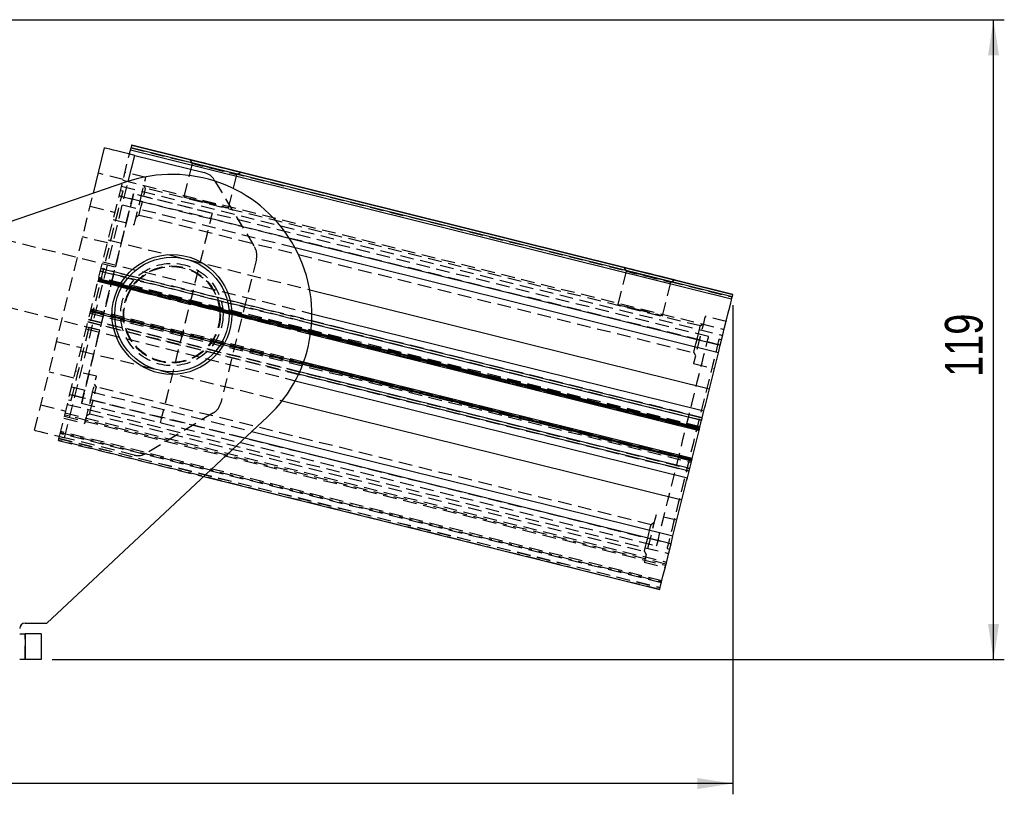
# Model space of a CAD drawing. Extents: x 64 to 763, y 53 to 567.
# Tile 9 of 9: x 581 to 763, y 423 to 567. Entities that reach past the tile are written whole.
import ezdxf

# ---------------------------------------------------------------- set-up
doc = ezdxf.new("R2010")
doc.units = 0
doc.header["$LTSCALE"] = 2
doc.linetypes.add('HIDDEN', pattern=[1.905, 1.27, -0.635])
doc.layers.get('0').update_dxf_attribs({"linetype": 'CONTINUOUS'})
doc.layers.add('FORMATO', color=179, linetype='CONTINUOUS')
doc.styles.add('SLDTEXTSTYLE0', font='TXT', dxfattribs={"width": 0.75})
doc.dimstyles.new('SLDDIMSTYLE0', dxfattribs={"dimtxt": 7, "dimasz": 6.604, "dimexe": 0, "dimexo": 0.0625, "dimgap": 1.75, "dimtad": 1, "dimdec": 0, "dimrnd": 1e-09, "dimzin": 12, "dimtxsty": 'SLDTEXTSTYLE0', "dimsah": 1, "dimcen": 0.09, "dimazin": 3, "dimtfac": 1, "dimtdec": 0, "dimtofl": 0, "dimtmove": 0, "dimatfit": 3, "dimtolj": 1, "dimtzin": 12})

# ---------------------------------------------------------------- blocks, each defined once
blk = doc.blocks.new('_D')
at = {"layer": 'FORMATO'}
for p, q in [((441.56, 566.7), (763.46, 566.7)), ((761.46, 447.95), (761.46, 566.7)), ((586.66, 447.95), (763.46, 447.95))]:
    blk.add_line(p, q, dxfattribs=at)
for points in [[(761.46, 566.7), (760.44, 560.1), (762.47, 560.1)], [(761.46, 447.95), (762.47, 454.56), (760.44, 454.56)]]:
    blk.add_solid(points, dxfattribs=at)
at = {"layer": 'FORMATO', "insert": (752.43, 500.43), "char_height": 7, "attachment_point": 1, "rotation": 90, "style": 'SLDTEXTSTYLE0'}
blk.add_mtext('119', dxfattribs=at)
blk = doc.blocks.new('_D_2')
at = {"layer": 'FORMATO'}
for p, q in [((713.06, 513.73), (713.06, 422.95)), ((329.88, 500.16), (329.88, 422.95)), ((713.06, 424.95), (329.88, 424.95))]:
    blk.add_line(p, q, dxfattribs=at)
for points in [[(329.88, 424.95), (336.48, 423.93), (336.48, 425.97)], [(713.06, 424.95), (706.46, 425.97), (706.46, 423.93)]]:
    blk.add_solid(points, dxfattribs=at)
at = {"layer": 'FORMATO', "insert": (474.82, 433.97), "char_height": 7, "attachment_point": 1, "style": 'SLDTEXTSTYLE0'}
blk.add_mtext('383', dxfattribs=at)

msp = doc.modelspace()

# ---------------------------------------------------------------- linework, layer by layer
at = {"color": 7, "linetype": 'CONTINUOUS'}
for p, q in [((601.218312, 542.492607), (601.326644, 542.929371)), ((712.944075, 515.242681), (601.326644, 542.929371)), ((601.44703, 543.414664), (713.064446, 515.727974)), ((713.064446, 515.727974), (601.44703, 543.414664)), ((594.336896, 534.480241), (596.427455, 542.908248)), ((712.835713, 514.805917), (601.218312, 542.492607)), ((602.008327, 541.523914), (614.932581, 538.318054)), ((600.469082, 536.585177), (436.411212, 480.270701)), ((616.779952, 536.954504), (616.914704, 536.730855)), ((710.367276, 504.85445), (631.788819, 524.345826)), ((634.504079, 516.572077), (708.708121, 498.165768)), ((712.835713, 514.805917), (712.944075, 515.242681)), ((634.909942, 512.14357), (707.696839, 494.088786)), ((634.655713, 508.363558), (706.798821, 490.468467)), ((708.708121, 498.165768), (710.367276, 504.85445)), ((710.367276, 504.85445), (710.729136, 506.313287)), ((705.510794, 485.27583), (633.367687, 503.170921)), ((631.825863, 499.710296), (704.612761, 481.655511)), ((629.397421, 495.98484), (703.601479, 477.578531)), ((707.382484, 492.821459), (707.696839, 494.088786)), ((585.726826, 454.702544), (626.672476, 493.006575)), ((706.895127, 490.856702), (707.266196, 492.352702)), ((623.760819, 490.282769), (701.942339, 470.88985)), ((705.510794, 485.275834), (706.798821, 490.468467)), ((705.043404, 483.391597), (705.414488, 484.887595)), ((704.612761, 481.655511), (704.927131, 482.92284)), ((614.835217, 481.932997), (699.473887, 460.938382)), ((701.942339, 470.88985), (703.601479, 477.578531)), ((701.580479, 469.431012), (701.942339, 470.88985)), ((581.657863, 454.702544), (585.726826, 454.702544)), ((580.657861, 452.702547), (581.657863, 452.702547)), ((581.657863, 452.702547), (581.657863, 447.952549)), ((584.657862, 452.702547), (581.657863, 452.702547)), ((584.657862, 452.702547), (584.657862, 447.952549)), ((581.657863, 447.952549), (580.657861, 447.952549)), ((584.657862, 447.952549), (581.657863, 447.952549))]:
    msp.add_line(p, q, dxfattribs=at)
at = {"color": 7, "linetype": 'HIDDEN'}
for p, q in [((601.326644, 542.929371), (712.944075, 515.242681)), ((588.037043, 489.353011), (601.03774, 541.764666)), ((589.007615, 489.112257), (602.008327, 541.523914)), ((612.67951, 540.029841), (611.134111, 533.799647)), ((612.255468, 540.733629), (612.67951, 540.029841)), ((599.870085, 537.057324), (595.2598, 538.200904)), ((604.077443, 537.404599), (600.195109, 538.367615)), ((619.448154, 531.737351), (620.993539, 537.967543)), ((620.993539, 537.967543), (621.697336, 538.391576)), ((589.007615, 489.112257), (600.811793, 536.70016)), ((599.559187, 535.803926), (711.176588, 508.117236)), ((599.831565, 536.902028), (711.448981, 509.215338)), ((604.044749, 535.403617), (603.716313, 535.948721)), ((616.914704, 536.730855), (624.255373, 524.547182)), ((583.426758, 490.496591), (594.336896, 534.480241)), ((710.729136, 506.313288), (599.111705, 533.999978)), ((599.111705, 533.999977), (630.710899, 526.161803)), ((599.837764, 534.850186), (599.352463, 534.970564)), ((616.434782, 530.733296), (601.778938, 534.36868)), ((708.543404, 507.885759), (601.778938, 534.36868)), ((707.023933, 509.859637), (604.044749, 535.403617)), ((593.743055, 532.086211), (598.35334, 530.942631)), ((631.788819, 524.345826), (598.749845, 532.541139)), ((602.271794, 530.125203), (602.816894, 530.453628)), ((602.816894, 530.453628), (705.796092, 504.909647)), ((598.028316, 529.632339), (601.910665, 528.669324)), ((598.40837, 520.780472), (572.876333, 527.113694)), ((596.944927, 525.264702), (592.334642, 526.408282)), ((597.09072, 525.852458), (634.504079, 516.572077)), ((596.079423, 521.775476), (634.909942, 512.14357)), ((598.40837, 520.780472), (596.467211, 521.26198)), ((624.597489, 522.276712), (617.973208, 495.571309)), ((551.967389, 519.936493), (595.519333, 509.133437)), ((707.266196, 492.352702), (595.648794, 520.039392)), ((595.648794, 520.039392), (634.856074, 510.31403)), ((707.382484, 492.821459), (595.765068, 520.508149)), ((595.765068, 520.508149), (634.883194, 510.804902)), ((693.238153, 520.047273), (691.692769, 513.81708)), ((692.814126, 520.751062), (693.238153, 520.047273)), ((595.181405, 518.155157), (634.655713, 508.363558)), ((595.181405, 518.155157), (595.181405, 518.155157)), ((706.798821, 490.468467), (595.181405, 518.155157)), ((595.22955, 518.349275), (706.846966, 490.662585)), ((706.846966, 490.662585), (595.22955, 518.349274)), ((706.895127, 490.856702), (595.277711, 518.543392)), ((595.277711, 518.543392), (634.708821, 508.762507)), ((706.925212, 490.978026), (595.307796, 518.664716)), ((595.307796, 518.664715), (706.925212, 490.978026)), ((595.307796, 518.664715), (706.925212, 490.978026)), ((706.973373, 491.172143), (595.355957, 518.858832)), ((700.006797, 511.754783), (701.552196, 517.984976)), ((701.552196, 517.984976), (702.255993, 518.409009)), ((593.718826, 512.258846), (705.336242, 484.572156)), ((705.384388, 484.766274), (593.766972, 512.452964)), ((705.384388, 484.766274), (593.766972, 512.452963)), ((593.797072, 512.574287), (705.414488, 484.887599)), ((633.228182, 502.793401), (593.797072, 512.574286)), ((705.462634, 485.081716), (593.845218, 512.768404)), ((593.845218, 512.768403), (705.462634, 485.081713)), ((633.367687, 503.170921), (593.893378, 512.962521)), ((593.309714, 510.60953), (704.927131, 482.92284)), ((632.427841, 500.906282), (593.309714, 510.609529)), ((593.425988, 511.078287), (705.043404, 483.391597)), ((632.633268, 501.352924), (593.425988, 511.078286)), ((707.569047, 510.188062), (707.023933, 509.859637)), ((711.81251, 510.680926), (707.930162, 511.643941)), ((592.99536, 509.342202), (631.825863, 499.710296)), ((593.578159, 509.614945), (595.519333, 509.133437)), ((587.51957, 506.996558), (592.129855, 505.852978)), ((710.969879, 507.283874), (710.484578, 507.404251)), ((591.984062, 505.26522), (629.397421, 495.98484)), ((705.796092, 504.909647), (706.124513, 504.364544)), ((705.763384, 502.908665), (709.645732, 501.945649)), ((590.721442, 500.175048), (586.111157, 501.318629)), ((594.9288, 500.522324), (591.046452, 501.485339)), ((594.896092, 498.521342), (594.567671, 499.066445)), ((590.324937, 498.576539), (623.760819, 490.282769)), ((697.87529, 472.977361), (594.896092, 498.521342)), ((589.72232, 496.147116), (590.207606, 496.026738)), ((589.963063, 497.117701), (701.580479, 469.431012)), ((622.452362, 489.058732), (589.963063, 497.117701)), ((592.14878, 495.54523), (606.804623, 491.909847)), ((592.14878, 495.54523), (698.91326, 469.062309)), ((584.594413, 495.203935), (589.204698, 494.060355)), ((589.118897, 493.714492), (700.736313, 466.027803)), ((589.515596, 495.313753), (701.133012, 467.627062)), ((593.123152, 493.242928), (593.668251, 493.571351)), ((593.668251, 493.571351), (696.647449, 468.027371)), ((616.609662, 493.72393), (604.202344, 486.248518)), ((588.879674, 492.750062), (592.762022, 491.787047)), ((588.97598, 493.138297), (700.593396, 465.451608)), ((700.641542, 465.645726), (589.024126, 493.332415)), ((588.2176, 490.080952), (699.835016, 462.394262)), ((699.883162, 462.58838), (588.265746, 490.275069)), ((587.856471, 488.625071), (614.835217, 481.932997)), ((699.473887, 460.938382), (587.856471, 488.625071)), ((587.945699, 488.984763), (699.5631, 461.298073)), ((587.952777, 489.013306), (699.570193, 461.326617)), ((699.786871, 462.200145), (588.169455, 489.886834)), ((601.931869, 485.906399), (589.007615, 489.112257)), ((702.663868, 473.79865), (698.781534, 474.761664)), ((698.420404, 473.305787), (697.87529, 472.977361)), ((696.647449, 468.027371), (696.975871, 467.482268)), ((700.854435, 468.580804), (701.339721, 468.460425)), ((696.614741, 466.026391), (700.49709, 465.063373)), ((581.657863, 447.952549), (581.657863, 452.702547))]:
    msp.add_line(p, q, dxfattribs=at)
at = {"color": 8, "linetype": 'CONTINUOUS'}
for p, q in [((600.811793, 536.70016), (602.008327, 541.523914)), ((630.710899, 526.161803), (710.729136, 506.313287)), ((634.856074, 510.31403), (707.266196, 492.352702)), ((634.883194, 510.804902), (707.382484, 492.821459)), ((634.708821, 508.762507), (706.895127, 490.856702)), ((705.414488, 484.887595), (633.228182, 502.793401)), ((704.927131, 482.92284), (632.427841, 500.906282)), ((705.043404, 483.391597), (632.633268, 501.352924)), ((701.580479, 469.431012), (622.452362, 489.058732))]:
    msp.add_line(p, q, dxfattribs=at)
at = {"color": 7, "linetype": 'CONTINUOUS', "flags": 128}
for points in [[(601.44703, 543.414664), (601.444705, 543.405338), (601.437866, 543.377722), (601.426735, 543.332877), (601.411759, 543.272524), (601.39352, 543.198985), (601.372718, 543.115084), (601.350128, 543.024047), (601.326644, 542.929371)], [(602.008327, 541.523914), (600.919559, 541.793984), (599.872618, 542.053674), (598.907768, 542.293009), (598.062052, 542.502786), (597.368001, 542.674945), (596.852272, 542.802871), (596.534698, 542.881648), (596.427455, 542.908248)], [(601.03774, 541.764666), (601.057946, 541.846144), (601.177826, 542.329424), (601.218312, 542.492607)], [(616.976409, 539.562602), (618.1062, 539.282358), (619.170322, 539.018399), (620.106964, 538.786067), (620.861649, 538.598866), (621.39055, 538.467674), (621.662914, 538.400114), (621.662914, 538.400114), (621.39055, 538.467674), (620.861649, 538.598866), (620.106964, 538.786067), (619.170322, 539.018399), (618.1062, 539.282358), (616.976409, 539.562602), (615.846603, 539.842847), (614.782481, 540.106806), (613.845854, 540.339137), (613.091155, 540.526339), (612.562253, 540.657532), (612.28989, 540.72509), (612.28989, 540.72509), (612.562253, 540.657532), (613.091155, 540.526339), (613.845854, 540.339137), (614.782481, 540.106806), (615.846603, 539.842847), (616.976409, 539.562602)], [(697.535052, 519.580035), (698.664858, 519.29979), (699.72898, 519.035832), (700.665622, 518.803501), (701.420306, 518.616299), (701.949208, 518.485106), (702.221571, 518.417547), (702.221571, 518.417547), (701.949208, 518.485106), (701.420306, 518.616299), (700.665622, 518.803501), (699.72898, 519.035832), (698.664858, 519.29979), (697.535052, 519.580035), (696.405261, 519.86028), (695.341139, 520.124239), (694.404497, 520.35657), (693.649813, 520.543771), (693.120911, 520.674964), (692.848547, 520.742524), (692.848547, 520.742524), (693.120911, 520.674964), (693.649813, 520.543771), (694.404497, 520.35657), (695.341139, 520.124239), (696.405261, 519.86028), (697.535052, 519.580035)], [(712.944075, 515.242681), (712.967559, 515.337357), (712.990119, 515.428395), (713.010951, 515.512295), (713.02919, 515.585835), (713.044151, 515.646187), (713.055267, 515.691033), (713.062122, 515.718649), (713.064446, 515.727974)], [(710.729136, 506.313287), (711.14011, 507.970118), (711.535289, 509.563276), (711.899503, 511.031539), (712.218716, 512.318483), (712.480708, 513.374651), (712.675377, 514.159454), (712.795242, 514.642733), (712.835713, 514.805917)], [(707.696839, 494.088786), (707.827195, 494.614265), (707.956566, 495.135815), (708.084865, 495.653133), (708.212062, 496.165915), (708.338066, 496.673864), (708.462789, 497.176685), (708.58617, 497.674082), (708.708121, 498.165768)], [(707.266196, 492.352702), (707.285806, 492.431755), (707.304909, 492.508695), (707.322939, 492.581467), (707.33948, 492.648129), (707.354053, 492.706899), (707.366302, 492.756209), (707.375838, 492.794738), (707.382484, 492.821459)], [(706.798821, 490.468467), (706.800669, 490.475927), (706.806152, 490.49802), (706.815048, 490.533897), (706.827029, 490.582178), (706.841617, 490.64101), (706.858262, 490.708132), (706.876337, 490.780962), (706.895127, 490.856702)], [(705.414488, 484.887595), (705.433278, 484.963338), (705.451339, 485.036167), (705.467983, 485.103289), (705.482586, 485.162119), (705.494552, 485.210403), (705.503463, 485.246277), (705.508932, 485.268372), (705.510794, 485.27583)], [(704.927131, 482.92284), (704.933762, 482.949561), (704.943313, 482.988092), (704.955547, 483.0374), (704.97012, 483.09617), (704.986661, 483.16283), (705.004706, 483.235604), (705.023794, 483.312546), (705.043404, 483.391597)], [(703.601479, 477.578531), (703.72343, 478.070217), (703.846811, 478.567614), (703.971534, 479.070435), (704.097538, 479.578386), (704.224735, 480.091168), (704.353048, 480.608485), (704.48242, 481.130033), (704.612761, 481.655511)], [(699.473887, 460.938382), (699.514358, 461.101564), (699.634238, 461.584846), (699.828907, 462.369649), (700.090899, 463.425814), (700.410112, 464.71276), (700.774326, 466.181024), (701.169505, 467.774181), (701.580479, 469.431012)]]:
    msp.add_lwpolyline(points, dxfattribs=at)
at = {"color": 7, "linetype": 'HIDDEN', "flags": 128}
for points in [[(616.836532, 538.998692), (615.760609, 539.265572), (614.758014, 539.514267), (613.897069, 539.727825), (613.236441, 539.891693), (612.821146, 539.994704), (612.67951, 540.029841), (612.821146, 539.994704), (613.236441, 539.891693), (613.897069, 539.727825), (614.758014, 539.514267), (615.760609, 539.265572), (616.836532, 538.998692), (617.912441, 538.73181), (618.915035, 538.483118), (619.77598, 538.26956), (620.436608, 538.105692), (620.851903, 538.002678), (620.993539, 537.967543), (620.851903, 538.002678), (620.436608, 538.105692), (619.77598, 538.26956), (618.915035, 538.483118), (617.912441, 538.73181), (616.836532, 538.998692)], [(602.994054, 533.036962), (603.263482, 534.12315), (603.515982, 535.141087), (603.735684, 536.026816), (603.908791, 536.72468), (604.024424, 537.190833), (604.075312, 537.395981), (604.077443, 537.404599)], [(590.207606, 496.026738), (590.242713, 496.168271), (590.347528, 496.590807), (590.5205, 497.288185), (590.759142, 498.250234), (591.059952, 499.462926), (591.418549, 500.908579), (591.829701, 502.566108), (592.287405, 504.411346), (592.785, 506.417384), (593.315228, 508.55497), (593.870356, 510.792932), (594.442292, 513.098637), (595.022677, 515.438462), (595.603078, 517.778287), (596.174999, 520.083992), (596.730127, 522.321955), (597.260355, 524.45954), (597.757964, 526.465579), (598.215668, 528.310817), (598.626821, 529.968346), (598.985418, 531.413998), (599.286228, 532.62669), (599.524855, 533.58874), (599.697842, 534.286118), (599.802657, 534.708653), (599.837764, 534.850186), (599.837764, 534.850186)], [(592.14878, 495.54523), (592.183887, 495.686765), (592.288702, 496.1093), (592.461674, 496.806676), (592.700317, 497.768727), (593.001126, 498.981419), (593.359723, 500.42707), (593.770876, 502.084601), (594.22858, 503.929838), (594.726174, 505.935876), (595.256402, 508.073462), (595.81153, 510.311425), (596.383466, 512.61713), (596.963852, 514.956954), (597.544252, 517.296779), (598.116173, 519.602484), (598.671301, 521.840447), (599.201529, 523.978032), (599.699124, 525.984071), (600.156843, 527.829309), (600.567996, 529.486839), (600.926592, 530.932491), (601.227387, 532.145182), (601.466029, 533.107232), (601.639017, 533.804609), (601.743816, 534.227145), (601.778938, 534.36868), (601.778938, 534.36868)], [(601.778938, 534.36868), (601.743816, 534.227145), (601.639017, 533.804609), (601.466029, 533.107232), (601.227387, 532.145182), (600.926592, 530.932491), (600.567996, 529.486839), (600.156843, 527.829309), (599.699124, 525.984071), (599.201529, 523.978032), (598.671301, 521.840447), (598.116173, 519.602484), (597.544252, 517.296779), (596.963852, 514.956954), (596.383466, 512.61713), (595.81153, 510.311425), (595.256402, 508.073462), (594.726174, 505.935876), (594.22858, 503.929838), (593.770876, 502.084601), (593.359723, 500.42707), (593.001126, 498.981419), (592.700317, 497.768727), (592.461674, 496.806676), (592.288702, 496.1093), (592.183887, 495.686765), (592.14878, 495.54523)], [(602.816894, 530.453628), (602.826222, 530.491228), (602.899148, 530.785214), (603.036194, 531.337727), (603.220849, 532.082124), (603.430822, 532.928622), (603.640794, 533.77512), (603.825449, 534.519519), (603.962495, 535.072031), (604.035421, 535.366016), (604.044749, 535.403617)], [(615.291133, 532.768499), (614.215209, 533.03538), (613.212614, 533.284074), (612.35167, 533.49763), (611.691042, 533.6615), (611.275747, 533.764512), (611.134111, 533.799647), (611.275747, 533.764512), (611.691042, 533.6615), (612.35167, 533.49763), (613.212614, 533.284074), (614.215209, 533.03538), (615.291133, 532.768499), (616.367041, 532.501618), (617.369636, 532.252924), (618.23058, 532.039366), (618.891208, 531.875498), (619.306504, 531.772486), (619.448154, 531.737351), (619.306504, 531.772486), (618.891208, 531.875498), (618.23058, 532.039366), (617.369636, 532.252924), (616.367041, 532.501618), (615.291133, 532.768499)], [(601.910665, 528.669324), (601.912796, 528.677942), (601.963683, 528.883091), (602.079316, 529.349243), (602.252423, 530.047108), (602.472126, 530.932836), (602.724626, 531.950774), (602.994054, 533.036962)], [(606.804623, 491.909847), (606.83973, 492.051381), (606.944545, 492.473918), (607.117533, 493.171294), (607.356175, 494.133343), (607.65697, 495.346037), (608.015566, 496.791688), (608.426719, 498.449218), (608.884438, 500.294455), (609.382032, 502.300494), (609.91226, 504.43808), (610.467388, 506.676042), (611.03931, 508.981747), (611.61971, 511.321572), (612.200095, 513.661397), (612.772032, 515.967102), (613.32716, 518.205064), (613.857388, 520.34265), (614.354982, 522.348688), (614.812686, 524.193926), (615.223839, 525.851456), (615.582435, 527.297107), (615.883245, 528.5098), (616.121887, 529.47185), (616.29486, 530.169227), (616.399675, 530.591763), (616.434782, 530.733296), (616.434782, 530.733296)], [(697.395175, 519.016125), (696.319266, 519.283006), (695.316671, 519.531699), (694.455727, 519.745257), (693.795099, 519.909126), (693.379804, 520.012138), (693.238153, 520.047273), (693.379804, 520.012138), (693.795099, 519.909126), (694.455727, 519.745257), (695.316671, 519.531699), (696.319266, 519.283006), (697.395175, 519.016125), (698.471098, 518.749244), (699.473693, 518.50055), (700.334637, 518.286993), (700.995266, 518.123124), (701.410561, 518.020112), (701.552196, 517.984976), (701.410561, 518.020112), (700.995266, 518.123124), (700.334637, 518.286993), (699.473693, 518.50055), (698.471098, 518.749244), (697.395175, 519.016125)], [(695.849775, 512.785932), (694.773867, 513.052813), (693.771272, 513.301506), (692.910328, 513.515064), (692.2497, 513.678933), (691.834404, 513.781945), (691.692769, 513.81708), (691.834404, 513.781945), (692.2497, 513.678933), (692.910328, 513.515064), (693.771272, 513.301506), (694.773867, 513.052813), (695.849775, 512.785932), (696.925699, 512.519051), (697.928294, 512.270357), (698.789238, 512.056799), (699.449866, 511.892931), (699.865161, 511.789919), (700.006797, 511.754783), (699.865161, 511.789919), (699.449866, 511.892931), (698.789238, 512.0568), (697.928294, 512.270358), (696.925699, 512.519051), (695.849775, 512.785932)], [(707.930162, 511.643941), (707.910969, 511.566578), (707.827075, 511.22826), (707.681551, 510.641626), (707.483574, 509.843536), (707.245602, 508.884137), (706.982567, 507.823713), (706.710993, 506.728893), (706.447958, 505.668469), (706.209986, 504.709069), (706.01201, 503.91098), (705.8665, 503.324346), (705.782576, 502.986028), (705.763384, 502.908665)], [(706.41002, 507.384642), (706.619992, 508.231141), (706.804632, 508.975538), (706.941693, 509.528051), (707.014619, 509.822036), (707.023933, 509.859637)], [(698.91326, 469.062309), (698.948368, 469.203844), (699.053182, 469.626381), (699.22617, 470.323755), (699.464797, 471.285808), (699.765607, 472.498498), (700.124203, 473.944149), (700.535356, 475.601679), (700.99306, 477.446916), (701.490655, 479.452955), (702.020883, 481.590542), (702.576011, 483.828506), (703.147947, 486.134208), (703.728332, 488.474035), (704.308732, 490.81386), (704.880669, 493.119565), (705.435782, 495.357527), (705.96601, 497.495112), (706.463619, 499.501151), (706.921323, 501.346388), (707.332476, 503.003918), (707.691058, 504.44957), (707.991882, 505.662262), (708.230509, 506.624312), (708.403512, 507.321689), (708.508297, 507.744226), (708.543404, 507.885759), (708.543404, 507.885759)], [(710.484578, 507.404251), (710.449471, 507.262718), (710.344656, 506.840181), (710.171684, 506.142804), (709.933057, 505.180755), (709.632232, 503.968063), (709.27365, 502.522411), (708.862497, 500.864881), (708.404793, 499.019642), (707.907184, 497.013605), (707.376971, 494.876019), (706.821828, 492.638056), (706.249907, 490.332351), (705.669506, 487.992526), (705.089121, 485.652703), (704.517185, 483.346998), (703.962057, 481.109033), (703.431829, 478.971447), (702.934234, 476.965411), (702.47653, 475.120171), (702.065378, 473.462644), (701.706781, 472.016989), (701.405971, 470.804299), (701.167329, 469.84225), (700.994357, 469.144872), (700.889542, 468.722335), (700.854435, 468.580804)], [(705.796092, 504.909647), (705.80542, 504.947248), (705.878346, 505.241234), (706.015392, 505.793746), (706.200047, 506.538144), (706.41002, 507.384642)], [(593.845411, 496.154685), (594.114839, 497.240874), (594.367339, 498.258811), (594.587042, 499.14454), (594.760149, 499.842404), (594.875782, 500.308555), (594.926669, 500.513705), (594.9288, 500.522324)], [(593.668251, 493.571351), (593.677579, 493.608952), (593.750506, 493.902937), (593.887552, 494.45545), (594.072207, 495.199849), (594.282179, 496.046346), (594.492151, 496.892844), (594.676792, 497.637243), (594.813853, 498.189756), (594.886764, 498.483741), (594.896092, 498.521342)], [(592.762022, 491.787047), (592.764153, 491.795665), (592.815041, 492.000815), (592.930674, 492.466966), (593.10378, 493.164833), (593.323483, 494.050559), (593.575983, 495.068499), (593.845411, 496.154685)], [(583.426758, 490.496591), (583.533986, 490.469993), (583.851575, 490.391216), (584.367304, 490.26329), (585.061356, 490.091131), (585.907056, 489.881352), (586.871921, 489.642019), (587.918847, 489.382327), (589.007615, 489.112257)], [(587.856471, 488.625071), (587.896942, 488.788255), (588.016822, 489.271535), (588.037043, 489.353011)], [(698.781534, 474.761664), (698.762341, 474.684301), (698.678418, 474.345985), (698.532908, 473.759348), (698.334931, 472.961261), (698.09696, 472.001861), (697.833925, 470.941438), (697.562351, 469.846616), (697.299316, 468.786194), (697.061329, 467.826794), (696.863367, 467.028702), (696.717857, 466.44207), (696.633934, 466.10375), (696.614741, 466.026391)], [(697.261377, 470.502364), (697.47135, 471.348866), (697.65599, 472.093261), (697.793051, 472.645773), (697.865962, 472.939758), (697.87529, 472.977361)], [(696.647449, 468.027371), (696.656778, 468.06497), (696.729704, 468.358959), (696.86675, 468.911472), (697.051405, 469.655867), (697.261377, 470.502364)]]:
    msp.add_lwpolyline(points, dxfattribs=at)
at = {"color": 7, "linetype": 'CONTINUOUS'}
for radius in [11.1125, 10.6125]:
    msp.add_circle((608.910375, 511.993621), radius, dxfattribs=at)
at = {"color": 7, "linetype": 'HIDDEN'}
for radius in [9.5, 9, 8.9]:
    msp.add_circle((608.910375, 511.993621), radius, dxfattribs=at)
at = {"color": 7, "linetype": 'CONTINUOUS'}
for centre, radius, start, end in [((608.910375, 511.993621), 26, 313.09087757, 108.9452874), ((614.210317, 535.406296), 3, 31.06896099, 76.06896424), ((581.657864, 453.702546), 1, 90, 180)]:
    msp.add_arc(centre, radius, start, end, dxfattribs=at)
at = {"color": 7, "linetype": 'HIDDEN'}
for centre, start, end in [((621.685728, 522.998974), 346.06896424, 31.06896099), ((615.061455, 496.293569), 301.0689675, 346.06896424), ((602.654134, 488.818157), 256.06896424, 301.0689675)]:
    msp.add_arc(centre, 3, start, end, dxfattribs=at)

# ---------------------------------------------------------------- dimensions: what is measured, and where the dimension line sits
at = {"layer": 'FORMATO'}
dim = msp.add_linear_dim(base=(761.457719, 566.70035), p1=(584.657864, 447.952546), p2=(439.562484, 566.70035), angle=90, dimstyle='SLDDIMSTYLE0', dxfattribs=at)
dim.commit()
dim.dimension.update_dxf_attribs({"geometry": '_D', "text_midpoint": (761.457719, 508.186304), "dimtype": 160})
dim = msp.add_linear_dim(base=(329.879335, 424.949518), p1=(713.064438, 515.727974), p2=(329.879335, 502.157691), dimstyle='SLDDIMSTYLE0', dxfattribs=at)
dim.commit()
dim.dimension.update_dxf_attribs({"geometry": '_D_2', "text_midpoint": (482.581412, 424.949518), "dimtype": 160})

doc.saveas('drawing.dxf')
